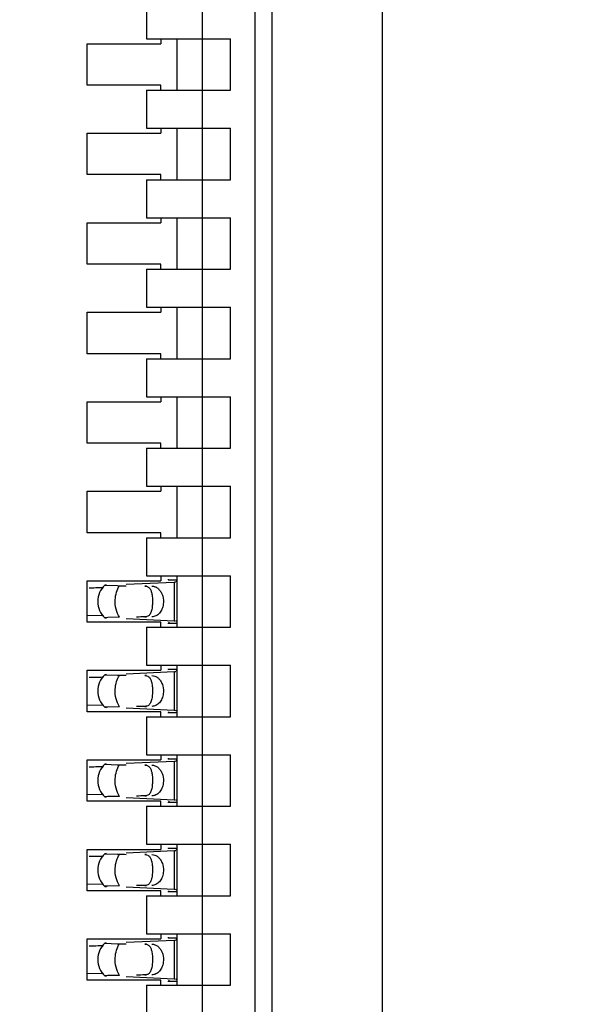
# Model space of a CAD drawing. Header units: inches. Extents: x 0 to 22, y 0 to 17.
# Tile 31 of 52: x 4.202 to 4.396, y 10.048 to 10.394. Entities that reach past the tile are written whole.
import ezdxf

# ---------------------------------------------------------------- set-up
doc = ezdxf.new("R2010")
doc.units = ezdxf.units.IN
doc.header["$LTSCALE"] = 1.21
doc.header["$MEASUREMENT"] = 0
doc.layers.get('0').update_dxf_attribs({"linetype": 'CONTINUOUS'})
doc.layers.add('DIMENSIONS', color=7, linetype='CONTINUOUS')
doc.styles.get("Standard").update_dxf_attribs({"font": 'txt', "width": 0.8})
doc.dimstyles.new('DIMSTYLE_1', dxfattribs={"dimtxt": 0.125, "dimasz": 0.18, "dimexe": 0.18, "dimexo": 0.0625, "dimgap": 0.09, "dimtad": 0, "dimtih": 1, "dimtoh": 1, "dimdec": 3, "dimzin": 4, "dimdsep": 46, "dimtxsty": 'STANDARD', "dimblk": '_FILLED', "dimblk1": '_FILLED', "dimblk2": '_FILLED', "dimcen": 0.09, "dimadec": 0, "dimazin": 0, "dimtp": 0.01, "dimtm": 0.01, "dimtfac": 1, "dimtdec": 3, "dimtofl": 0, "dimtmove": 0, "dimatfit": 3, "dimldrblk": '_FILLED', "dimfxl": 1, "dimtolj": 1, "dimtzin": 4, "dimarcsym": 0})

# ---------------------------------------------------------------- blocks, each defined once
blk = doc.blocks.new('*D4')
at = {"layer": 'DIMENSIONS', "color": 2, "linetype": 'CONTINUOUS'}
blk.add_line((4.453634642, 7.0576741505), (3.554734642, 7.0576741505), dxfattribs=at)
at = {"layer": 'DIMENSIONS', "color": 2, "linetype": 'CONTINUOUS', "insert": (3.492234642, 7.1201741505), "char_height": 0.125, "width": 1.525, "attachment_point": 3, "line_spacing_factor": 0.9}
blk.add_mtext('-4.822{\\Ftxt.shx;\\W1.000000;\\H0.125000; }[122.48]', dxfattribs=at)
blk = doc.blocks.new('_FILLED')
at = {"color": 0, "linetype": 'BYBLOCK'}
blk.add_solid([(0, 0), (-1, 0.1736111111), (-1, -0.1736111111)], dxfattribs=at)
blk = doc.blocks.new('*D5')
at = {"layer": 'DIMENSIONS', "color": 2, "linetype": 'CONTINUOUS'}
for p, q in [((4.0577810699, 6.9362306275), (3.9375, 6.75)), ((4.441734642, 6.9362306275), (4.0577810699, 6.9362306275)), ((3.9375, 6.75), (3.554734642, 6.75))]:
    blk.add_line(p, q, dxfattribs=at)
at = {"layer": 'DIMENSIONS', "color": 2, "linetype": 'CONTINUOUS', "insert": (3.492234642, 6.8125), "char_height": 0.125, "width": 1.525, "attachment_point": 3, "line_spacing_factor": 0.9}
blk.add_mtext('-4.943{\\Ftxt.shx;\\W1.000000;\\H0.125000; }[125.56]', dxfattribs=at)

msp = doc.modelspace()

# ---------------------------------------------------------------- linework, layer by layer
at = {"color": 7, "linetype": 'CONTINUOUS'}
for p, q in [((4.3300220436, 7.8665553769), (4.3300220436, 11.070792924)), ((4.2911810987, 8.1738788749), (4.2911810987, 11.0085245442)), ((4.2852755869, 8.2919891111), (4.2852755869, 10.890414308)), ((4.2667716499, 8.3053749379), (4.2667716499, 10.8770284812)), ((4.2470866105, 10.4010442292), (4.2470866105, 10.3876584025)), ((4.2470866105, 10.3876584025), (4.2766141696, 10.3876584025)), ((4.2520472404, 10.3876584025), (4.2520472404, 10.3858867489)), ((4.2577165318, 10.3876584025), (4.2577165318, 10.3695481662)), ((4.2766141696, 10.3695481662), (4.2766141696, 10.3876584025)), ((4.2262204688, 10.3713198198), (4.2262204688, 10.3858867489)), ((4.2262204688, 10.3858867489), (4.2520472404, 10.3858867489)), ((4.2520472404, 10.3713198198), (4.2262204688, 10.3713198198)), ((4.2470866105, 10.3695481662), (4.2470866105, 10.3561623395)), ((4.2470866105, 10.3695481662), (4.2766141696, 10.3695481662)), ((4.2520472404, 10.3695481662), (4.2520472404, 10.3713198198)), ((4.2470866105, 10.3561623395), (4.2766141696, 10.3561623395)), ((4.2520472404, 10.3561623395), (4.2520472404, 10.3543906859)), ((4.2577165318, 10.3561623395), (4.2577165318, 10.3380521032)), ((4.2766141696, 10.3380521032), (4.2766141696, 10.3561623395)), ((4.2262204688, 10.3398237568), (4.2262204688, 10.3543906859)), ((4.2262204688, 10.3543906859), (4.2520472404, 10.3543906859)), ((4.2520472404, 10.3398237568), (4.2262204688, 10.3398237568)), ((4.2520472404, 10.3380521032), (4.2520472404, 10.3398237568)), ((4.2470866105, 10.3380521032), (4.2470866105, 10.3246662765)), ((4.2470866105, 10.3380521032), (4.2766141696, 10.3380521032)), ((4.2470866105, 10.3246662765), (4.2766141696, 10.3246662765)), ((4.2520472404, 10.3246662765), (4.2520472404, 10.3228946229)), ((4.2577165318, 10.3246662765), (4.2577165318, 10.3065560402)), ((4.2766141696, 10.3065560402), (4.2766141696, 10.3246662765)), ((4.2262204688, 10.3083276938), (4.2262204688, 10.3228946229)), ((4.2262204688, 10.3228946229), (4.2520472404, 10.3228946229)), ((4.2520472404, 10.3083276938), (4.2262204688, 10.3083276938)), ((4.2520472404, 10.3065560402), (4.2520472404, 10.3083276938)), ((4.2470866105, 10.3065560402), (4.2470866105, 10.2931702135)), ((4.2470866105, 10.3065560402), (4.2766141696, 10.3065560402)), ((4.2262204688, 10.2768316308), (4.2262204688, 10.2913985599)), ((4.2262204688, 10.2913985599), (4.2520472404, 10.2913985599)), ((4.2470866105, 10.2931702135), (4.2766141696, 10.2931702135)), ((4.2520472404, 10.2931702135), (4.2520472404, 10.2913985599)), ((4.2577165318, 10.2931702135), (4.2577165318, 10.2750599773)), ((4.2766141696, 10.2750599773), (4.2766141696, 10.2931702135)), ((4.2520472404, 10.2768316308), (4.2262204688, 10.2768316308)), ((4.2520472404, 10.2750599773), (4.2520472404, 10.2768316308)), ((4.2470866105, 10.2750599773), (4.2470866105, 10.2616741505)), ((4.2470866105, 10.2750599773), (4.2766141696, 10.2750599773)), ((4.2262204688, 10.2453355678), (4.2262204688, 10.2599024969)), ((4.2262204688, 10.2599024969), (4.2520472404, 10.2599024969)), ((4.2470866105, 10.2616741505), (4.2766141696, 10.2616741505)), ((4.2520472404, 10.2616741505), (4.2520472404, 10.2599024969)), ((4.2577165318, 10.2616741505), (4.2577165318, 10.2435639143)), ((4.2766141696, 10.2435639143), (4.2766141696, 10.2616741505)), ((4.2520472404, 10.2453355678), (4.2262204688, 10.2453355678)), ((4.2520472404, 10.2435639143), (4.2520472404, 10.2453355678)), ((4.2470866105, 10.2435639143), (4.2470866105, 10.2301780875)), ((4.2470866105, 10.2435639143), (4.2766141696, 10.2435639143)), ((4.2262204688, 10.2138395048), (4.2262204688, 10.228406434)), ((4.2262204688, 10.228406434), (4.2520472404, 10.228406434)), ((4.2470866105, 10.2301780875), (4.2766141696, 10.2301780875)), ((4.2520472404, 10.2301780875), (4.2520472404, 10.228406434)), ((4.2577165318, 10.2301780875), (4.2577165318, 10.2120678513)), ((4.2766141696, 10.2120678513), (4.2766141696, 10.2301780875)), ((4.2520472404, 10.2138395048), (4.2262204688, 10.2138395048)), ((4.2520472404, 10.2120678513), (4.2520472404, 10.2138395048)), ((4.2470866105, 10.2120678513), (4.2470866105, 10.1986820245)), ((4.2470866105, 10.2120678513), (4.2766141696, 10.2120678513)), ((4.2262204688, 10.1823434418), (4.2262204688, 10.196910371)), ((4.2262204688, 10.196910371), (4.2520472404, 10.196910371)), ((4.2567496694, 10.1963695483), (4.2398665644, 10.1955851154)), ((4.2470866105, 10.1986820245), (4.2766141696, 10.1986820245)), ((4.2520472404, 10.1986820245), (4.2520472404, 10.196910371)), ((4.2577165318, 10.1971886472), (4.2547713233, 10.1971886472)), ((4.2573293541, 10.1964015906), (4.2569714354, 10.1963790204)), ((4.2577165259, 10.197178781), (4.2574714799, 10.1964707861)), ((4.2577155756, 10.1972508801), (4.257716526, 10.1971800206)), ((4.2577165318, 10.1986820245), (4.2577165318, 10.1805717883)), ((4.2766141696, 10.1805717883), (4.2766141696, 10.1986820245)), ((4.2329966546, 10.1954165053), (4.2323659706, 10.1953632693)), ((4.2323659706, 10.1953632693), (4.2367844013, 10.1952043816)), ((4.2367844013, 10.1952043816), (4.2375311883, 10.1951919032)), ((4.2262310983, 10.1848134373), (4.2318955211, 10.1846730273)), ((4.2323659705, 10.1838905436), (4.2329966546, 10.1838373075)), ((4.2334377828, 10.1839699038), (4.2323777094, 10.1839016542)), ((4.2375311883, 10.1840619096), (4.2334377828, 10.1839699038)), ((4.2398665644, 10.1836686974), (4.2567496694, 10.1828842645)), ((4.2567496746, 10.1828860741), (4.2571647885, 10.1828635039)), ((4.2520472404, 10.1823434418), (4.2262204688, 10.1823434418)), ((4.2470866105, 10.1805717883), (4.2470866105, 10.1671859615)), ((4.2470866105, 10.1805717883), (4.2766141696, 10.1805717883)), ((4.2520472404, 10.1805717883), (4.2520472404, 10.1823434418)), ((4.2549872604, 10.1823180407), (4.2547713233, 10.1820651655)), ((4.2547713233, 10.1820651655), (4.2577165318, 10.1820651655)), ((4.2577016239, 10.1823108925), (4.2577165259, 10.1820750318)), ((4.257716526, 10.1820737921), (4.2577155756, 10.1820029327)), ((4.2262204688, 10.1508473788), (4.2262204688, 10.165414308)), ((4.2262204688, 10.165414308), (4.2520472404, 10.165414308)), ((4.2470866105, 10.1671859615), (4.2766141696, 10.1671859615)), ((4.2520472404, 10.1671859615), (4.2520472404, 10.165414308)), ((4.2577165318, 10.1656925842), (4.2547713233, 10.1656925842)), ((4.2577165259, 10.165682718), (4.2574714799, 10.1649747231)), ((4.2577155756, 10.1657548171), (4.257716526, 10.1656839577)), ((4.2577165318, 10.1671859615), (4.2577165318, 10.1490757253)), ((4.2766141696, 10.1490757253), (4.2766141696, 10.1671859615)), ((4.2329966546, 10.1639204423), (4.2323659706, 10.1638672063)), ((4.2323659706, 10.1638672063), (4.2367844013, 10.1637083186)), ((4.2367844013, 10.1637083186), (4.2375311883, 10.1636958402)), ((4.2567496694, 10.1648734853), (4.2398665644, 10.1640890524)), ((4.2573293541, 10.1649055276), (4.2569714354, 10.1648829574)), ((4.2262310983, 10.1533173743), (4.2318955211, 10.1531769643)), ((4.2323659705, 10.1523944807), (4.2329966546, 10.1523412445)), ((4.2334377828, 10.1524738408), (4.2323777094, 10.1524055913)), ((4.2375311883, 10.1525658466), (4.2334377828, 10.1524738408)), ((4.2398665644, 10.1521726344), (4.2567496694, 10.1513882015)), ((4.2567496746, 10.1513900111), (4.2571647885, 10.1513674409)), ((4.2520472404, 10.1508473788), (4.2262204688, 10.1508473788)), ((4.2470866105, 10.1490757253), (4.2470866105, 10.1356898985)), ((4.2470866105, 10.1490757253), (4.2766141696, 10.1490757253)), ((4.2520472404, 10.1490757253), (4.2520472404, 10.1508473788)), ((4.2549872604, 10.1508219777), (4.2547713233, 10.1505691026)), ((4.2547713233, 10.1505691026), (4.2577165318, 10.1505691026)), ((4.2577016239, 10.1508148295), (4.2577165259, 10.1505789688)), ((4.257716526, 10.1505777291), (4.2577155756, 10.1505068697)), ((4.2262204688, 10.1193513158), (4.2262204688, 10.133918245)), ((4.2262204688, 10.133918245), (4.2520472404, 10.133918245)), ((4.2470866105, 10.1356898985), (4.2766141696, 10.1356898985)), ((4.2520472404, 10.1356898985), (4.2520472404, 10.133918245)), ((4.2577165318, 10.1341965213), (4.2547713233, 10.1341965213)), ((4.2577165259, 10.134186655), (4.2574714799, 10.1334786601)), ((4.2577155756, 10.1342587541), (4.257716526, 10.1341878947)), ((4.2577165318, 10.1356898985), (4.2577165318, 10.1175796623)), ((4.2766141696, 10.1175796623), (4.2766141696, 10.1356898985)), ((4.2329966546, 10.1324243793), (4.2323659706, 10.1323711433)), ((4.2323659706, 10.1323711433), (4.2367844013, 10.1322122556)), ((4.2367844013, 10.1322122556), (4.2375311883, 10.1321997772)), ((4.2567496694, 10.1333774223), (4.2398665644, 10.1325929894)), ((4.2573293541, 10.1334094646), (4.2569714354, 10.1333868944)), ((4.2262310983, 10.1218213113), (4.2318955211, 10.1216809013)), ((4.2323659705, 10.1208984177), (4.2329966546, 10.1208451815)), ((4.2334377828, 10.1209777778), (4.2323777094, 10.1209095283)), ((4.2375311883, 10.1210697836), (4.2334377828, 10.1209777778)), ((4.2398665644, 10.1206765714), (4.2567496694, 10.1198921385)), ((4.2520472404, 10.1193513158), (4.2262204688, 10.1193513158)), ((4.2470866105, 10.1175796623), (4.2470866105, 10.1041938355)), ((4.2470866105, 10.1175796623), (4.2766141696, 10.1175796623)), ((4.2520472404, 10.1175796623), (4.2520472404, 10.1193513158)), ((4.2549872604, 10.1193259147), (4.2547713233, 10.1190730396)), ((4.2547713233, 10.1190730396), (4.2577165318, 10.1190730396)), ((4.2567496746, 10.1198939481), (4.2571647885, 10.1198713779)), ((4.2577016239, 10.1193187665), (4.2577165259, 10.1190829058)), ((4.257716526, 10.1190816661), (4.2577155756, 10.1190108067)), ((4.2470866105, 10.1041938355), (4.2766141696, 10.1041938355)), ((4.2520472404, 10.1041938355), (4.2520472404, 10.102422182)), ((4.2577165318, 10.1027004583), (4.2547713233, 10.1027004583)), ((4.2577165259, 10.102690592), (4.2574714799, 10.1019825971)), ((4.2577155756, 10.1027626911), (4.257716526, 10.1026918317)), ((4.2577165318, 10.1041938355), (4.2577165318, 10.0860835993)), ((4.2766141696, 10.0860835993), (4.2766141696, 10.1041938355)), ((4.2262204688, 10.0878552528), (4.2262204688, 10.102422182)), ((4.2262204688, 10.102422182), (4.2520472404, 10.102422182)), ((4.2329966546, 10.1009283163), (4.2323659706, 10.1008750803)), ((4.2323659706, 10.1008750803), (4.2367844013, 10.1007161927)), ((4.2367844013, 10.1007161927), (4.2375311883, 10.1007037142)), ((4.2567496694, 10.1018813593), (4.2398665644, 10.1010969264)), ((4.2573293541, 10.1019134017), (4.2569714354, 10.1018908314)), ((4.2262310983, 10.0903252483), (4.2318955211, 10.0901848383)), ((4.2323659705, 10.0894023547), (4.2329966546, 10.0893491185)), ((4.2334377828, 10.0894817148), (4.2323777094, 10.0894134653)), ((4.2375311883, 10.0895737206), (4.2334377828, 10.0894817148)), ((4.2398665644, 10.0891805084), (4.2567496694, 10.0883960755)), ((4.2520472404, 10.0878552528), (4.2262204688, 10.0878552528)), ((4.2470866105, 10.0860835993), (4.2470866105, 10.0726977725)), ((4.2470866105, 10.0860835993), (4.2766141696, 10.0860835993)), ((4.2520472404, 10.0860835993), (4.2520472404, 10.0878552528)), ((4.2549872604, 10.0878298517), (4.2547713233, 10.0875769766)), ((4.2547713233, 10.0875769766), (4.2577165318, 10.0875769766)), ((4.2567496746, 10.0883978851), (4.2571647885, 10.0883753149)), ((4.2577016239, 10.0878227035), (4.2577165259, 10.0875868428)), ((4.257716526, 10.0875856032), (4.2577155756, 10.0875147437)), ((4.2470866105, 10.0726977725), (4.2766141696, 10.0726977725)), ((4.2520472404, 10.0726977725), (4.2520472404, 10.070926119)), ((4.2577165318, 10.0726977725), (4.2577165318, 10.0545875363)), ((4.2766141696, 10.0545875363), (4.2766141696, 10.0726977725)), ((4.2262204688, 10.0563591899), (4.2262204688, 10.070926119)), ((4.2262204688, 10.070926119), (4.2520472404, 10.070926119)), ((4.2329966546, 10.0694322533), (4.2323659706, 10.0693790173)), ((4.2323659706, 10.0693790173), (4.2367844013, 10.0692201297)), ((4.2367844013, 10.0692201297), (4.2375311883, 10.0692076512)), ((4.2567496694, 10.0703852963), (4.2398665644, 10.0696008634)), ((4.2577165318, 10.0712043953), (4.2547713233, 10.0712043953)), ((4.2573293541, 10.0704173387), (4.2569714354, 10.0703947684)), ((4.2577165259, 10.071194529), (4.2574714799, 10.0704865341)), ((4.2577155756, 10.0712666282), (4.257716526, 10.0711957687)), ((4.2262310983, 10.0588291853), (4.2318955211, 10.0586887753)), ((4.2323659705, 10.0579062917), (4.2329966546, 10.0578530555)), ((4.2334377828, 10.0579856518), (4.2323777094, 10.0579174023)), ((4.2375311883, 10.0580776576), (4.2334377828, 10.0579856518)), ((4.2398665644, 10.0576844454), (4.2567496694, 10.0569000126)), ((4.2520472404, 10.0563591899), (4.2262204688, 10.0563591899)), ((4.2470866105, 10.0545875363), (4.2470866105, 10.0412017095)), ((4.2470866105, 10.0545875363), (4.2766141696, 10.0545875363)), ((4.2520472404, 10.0545875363), (4.2520472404, 10.0563591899)), ((4.2549872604, 10.0563337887), (4.2547713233, 10.0560809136)), ((4.2547713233, 10.0560809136), (4.2577165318, 10.0560809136)), ((4.2567496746, 10.0569018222), (4.2571647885, 10.0568792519)), ((4.2577016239, 10.0563266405), (4.2577165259, 10.0560907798)), ((4.257716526, 10.0560895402), (4.2577155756, 10.0560186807))]:
    msp.add_line(p, q, dxfattribs=at)
at = {"color": 9, "linetype": 'CONTINUOUS'}
for p, q in [((4.2567496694, 10.1963695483), (4.2567496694, 10.1828842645)), ((4.2470866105, 10.1950402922), (4.2465068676, 10.1950402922)), ((4.2465068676, 10.1842135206), (4.2470866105, 10.1842135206)), ((4.2470866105, 10.1635442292), (4.2465068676, 10.1635442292)), ((4.2567496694, 10.1648734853), (4.2567496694, 10.1513882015)), ((4.2465068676, 10.1527174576), (4.2470866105, 10.1527174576)), ((4.2470866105, 10.1320481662), (4.2465068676, 10.1320481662)), ((4.2567496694, 10.1333774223), (4.2567496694, 10.1198921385)), ((4.2465068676, 10.1212213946), (4.2470866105, 10.1212213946)), ((4.2470866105, 10.1005521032), (4.2465068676, 10.1005521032)), ((4.2567496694, 10.1018813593), (4.2567496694, 10.0883960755)), ((4.2465068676, 10.0897253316), (4.2470866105, 10.0897253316)), ((4.2470866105, 10.0690560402), (4.2465068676, 10.0690560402)), ((4.2567496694, 10.0703852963), (4.2567496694, 10.0569000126)), ((4.2465068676, 10.0582292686), (4.2470866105, 10.0582292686))]:
    msp.add_line(p, q, dxfattribs=at)
at = {"color": 7, "linetype": 'CONTINUOUS'}
for centre, radius, start, end in [((4.255193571, 10.229147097), 0.0328162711, 272.7179069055, 273.1055942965), ((4.2163025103, 10.7223757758), 0.5280282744, 271.1421004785, 271.497255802), ((4.2377598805, 10.1896269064), 0.0078740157, 133.2376953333, 226.7623047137), ((4.2239819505, 10.4322884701), 0.2378393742, 271.473862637, 271.9067402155), ((4.2163025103, 10.6908797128), 0.5280282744, 271.1421004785, 271.497255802), ((4.2377598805, 10.1581308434), 0.0078740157, 133.2376953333, 226.7623047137), ((4.2239819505, 10.4007924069), 0.2378393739, 271.4738626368, 271.9067402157), ((4.255193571, 10.1976510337), 0.0328162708, 272.7179069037, 273.1055942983), ((4.2163025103, 10.6593836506), 0.5280282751, 271.1421004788, 271.4972558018), ((4.2377598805, 10.1266347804), 0.0078740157, 133.2376953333, 226.7623047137), ((4.2239819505, 10.3692963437), 0.2378393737, 271.4738626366, 271.9067402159), ((4.255193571, 10.1661549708), 0.0328162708, 272.7179069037, 273.1055942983), ((4.2163025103, 10.6278875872), 0.5280282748, 271.1421004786, 271.4972558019), ((4.2377598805, 10.0951387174), 0.0078740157, 133.2376953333, 226.7623047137), ((4.2239819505, 10.3378002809), 0.237839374, 271.4738626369, 271.9067402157), ((4.255193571, 10.1346589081), 0.0328162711, 272.7179069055, 273.1055942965), ((4.2163025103, 10.5963915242), 0.5280282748, 271.1421004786, 271.4972558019), ((4.2377598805, 10.0636426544), 0.0078740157, 133.2376953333, 226.7623047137), ((4.2239819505, 10.3063042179), 0.2378393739, 271.4738626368, 271.9067402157), ((4.255193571, 10.1031628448), 0.0328162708, 272.7179069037, 273.1055942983)]:
    msp.add_arc(centre, radius, start, end, dxfattribs=at)
for centre, major_axis, ratio, start_param, end_param in [((4.255909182, 10.2082098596), (0, 0.0118110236), 0.2679491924, -3.5686741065, -3.5093685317), ((4.5741666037, 10.1896269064), (0.4711895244, -0.0078735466), 0.0001824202, -2.366612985, -2.3595019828), ((4.5741666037, 10.1896269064), (0.4711895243, 0.0078735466), 0.0001824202, 2.3397535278, 2.3486684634), ((4.255909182, 10.1710439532), (-0, 0.0118110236), 0.2679491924, 0.3677758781, 0.4270810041), ((4.255909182, 10.1767137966), (-0, 0.0118110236), 0.2679491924, -3.5686741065, -3.5093685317), ((4.5741666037, 10.1581308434), (0.4711895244, -0.0078735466), 0.0001824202, -2.366612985, -2.3595019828), ((4.5741666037, 10.1581308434), (0.4711895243, 0.0078735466), 0.0001824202, 2.3397535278, 2.3486684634), ((4.255909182, 10.1395478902), (0, 0.0118110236), 0.2679491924, 0.3677758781, 0.4270810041), ((4.255909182, 10.1452177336), (-0, 0.0118110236), 0.2679491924, -3.5686741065, -3.5093685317), ((4.5741666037, 10.1266347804), (0.4711895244, -0.0078735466), 0.0001824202, -2.366612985, -2.3595019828), ((4.5741666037, 10.1266347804), (0.4711895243, 0.0078735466), 0.0001824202, 2.3397535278, 2.3486684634), ((4.255909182, 10.1080518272), (-0, 0.0118110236), 0.2679491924, 0.3677758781, 0.4270810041), ((4.255909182, 10.1137216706), (0, 0.0118110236), 0.2679491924, -3.5686741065, -3.5093685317), ((4.5741666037, 10.0951387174), (0.4711895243, -0.0078735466), 0.0001824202, -2.366612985, -2.3595019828), ((4.5741666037, 10.0951387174), (0.4711895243, 0.0078735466), 0.0001824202, 2.3397535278, 2.3486684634), ((4.255909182, 10.0765557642), (-0, 0.0118110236), 0.2679491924, 0.3677758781, 0.4270810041), ((4.5741666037, 10.0636426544), (0.4711895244, -0.0078735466), 0.0001824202, -2.366612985, -2.3595019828), ((4.255909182, 10.0822256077), (-0, 0.0118110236), 0.2679491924, -3.5686741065, -3.5093685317), ((4.5741666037, 10.0636426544), (0.4711895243, 0.0078735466), 0.0001824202, 2.3397535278, 2.3486684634), ((4.255909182, 10.0450597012), (0, 0.0118110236), 0.2679491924, 0.3677758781, 0.4270810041)]:
    msp.add_ellipse(centre, major_axis=major_axis, ratio=ratio, start_param=start_param, end_param=end_param, dxfattribs=at)
at = {"color": 9, "linetype": 'CONTINUOUS'}
for points, knots in [([(4.2360418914, 10.1902443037), (4.2360883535, 10.1911483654), (4.2363712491, 10.1928788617), (4.2370766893, 10.1944956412), (4.2375311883, 10.1951919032)], [0, 0, 0, 0, 0.5212411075, 1, 1, 1, 1]), ([(4.2375311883, 10.1840619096), (4.2369700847, 10.1849214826), (4.2361673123, 10.1869617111), (4.2359844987, 10.1891275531), (4.2360418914, 10.1902443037)], [0, 0, 0, 0, 0.4786163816, 1, 1, 1, 1]), ([(4.2360418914, 10.1587482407), (4.2360883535, 10.1596523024), (4.2363712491, 10.1613827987), (4.2370766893, 10.1629995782), (4.2375311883, 10.1636958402)], [0, 0, 0, 0, 0.5212411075, 1, 1, 1, 1]), ([(4.2375311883, 10.1525658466), (4.2369700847, 10.1534254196), (4.2361673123, 10.1554656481), (4.2359844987, 10.1576314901), (4.2360418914, 10.1587482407)], [0, 0, 0, 0, 0.4786163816, 1, 1, 1, 1]), ([(4.2360418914, 10.1272521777), (4.2360883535, 10.1281562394), (4.2363712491, 10.1298867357), (4.2370766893, 10.1315035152), (4.2375311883, 10.1321997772)], [0, 0, 0, 0, 0.5212411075, 1, 1, 1, 1]), ([(4.2375311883, 10.1210697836), (4.2369700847, 10.1219293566), (4.2361673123, 10.1239695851), (4.2359844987, 10.1261354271), (4.2360418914, 10.1272521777)], [0, 0, 0, 0, 0.4786163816, 1, 1, 1, 1]), ([(4.2360418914, 10.0957561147), (4.2360883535, 10.0966601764), (4.2363712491, 10.0983906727), (4.2370766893, 10.1000074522), (4.2375311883, 10.1007037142)], [0, 0, 0, 0, 0.5212411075, 1, 1, 1, 1]), ([(4.2375311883, 10.0895737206), (4.2369700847, 10.0904332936), (4.2361673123, 10.0924735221), (4.2359844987, 10.0946393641), (4.2360418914, 10.0957561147)], [0, 0, 0, 0, 0.4786163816, 1, 1, 1, 1]), ([(4.2360418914, 10.0642600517), (4.2360883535, 10.0651641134), (4.2363712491, 10.0668946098), (4.2370766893, 10.0685113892), (4.2375311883, 10.0692076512)], [0, 0, 0, 0, 0.5212411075, 1, 1, 1, 1]), ([(4.2375311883, 10.0580776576), (4.2369700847, 10.0589372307), (4.2361673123, 10.0609774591), (4.2359844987, 10.0631433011), (4.2360418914, 10.0642600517)], [0, 0, 0, 0, 0.4786163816, 1, 1, 1, 1])]:
    msp.add_open_spline(points, degree=3, knots=knots, dxfattribs=at)
at = {"color": 7, "linetype": 'CONTINUOUS'}
for points, knots in [([(4.2465068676, 10.1950402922), (4.2468395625, 10.1950346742), (4.2473355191, 10.1949403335), (4.2478665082, 10.1945859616), (4.24817979, 10.194247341), (4.248433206, 10.1938376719), (4.2487196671, 10.1931750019), (4.2488547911, 10.1926254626), (4.2489267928, 10.1922413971)], [0, 0, 0, 0, 0.246021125, 0.3565709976, 0.4674902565, 0.584442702, 0.7110848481, 1, 1, 1, 1]), ([(4.2489568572, 10.1950402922), (4.2493132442, 10.1950343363), (4.2500461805, 10.194892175), (4.2510407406, 10.194319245), (4.2518803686, 10.1934379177), (4.2522924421, 10.1927077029), (4.2524629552, 10.1923136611)], [0, 0, 0, 0, 0.2285254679, 0.4679518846, 0.7247253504, 1, 1, 1, 1]), ([(4.2489267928, 10.1922413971), (4.2490345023, 10.1916668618), (4.2491562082, 10.1904563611), (4.2491521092, 10.1892417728), (4.2491149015, 10.1886149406)], [0, 0, 0, 0, 0.4821064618, 1, 1, 1, 1]), ([(4.2524629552, 10.1923136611), (4.2525821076, 10.1920383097), (4.2529852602, 10.1908790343), (4.2530633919, 10.1896118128), (4.2529420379, 10.1886947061)], [0, 0, 0, 0, 0.2448939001, 1, 1, 1, 1]), ([(4.2491149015, 10.1886149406), (4.2490800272, 10.1880274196), (4.2489879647, 10.1871847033), (4.24872978, 10.1861430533), (4.2484827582, 10.1854984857), (4.2481570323, 10.1849591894), (4.2477223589, 10.1845383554), (4.2471561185, 10.1842713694), (4.2467307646, 10.1842173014), (4.2465068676, 10.1842135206)], [0, 0, 0, 0, 0.3111597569, 0.4460927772, 0.566488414, 0.6748242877, 0.776716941, 0.8816123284, 1, 1, 1, 1]), ([(4.2529420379, 10.1886947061), (4.2528625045, 10.1880936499), (4.2525577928, 10.1869449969), (4.2516674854, 10.185482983), (4.2504305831, 10.1844796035), (4.2494334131, 10.1842214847), (4.2489568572, 10.1842135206)], [0, 0, 0, 0, 0.28045492, 0.5418465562, 0.779528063, 1, 1, 1, 1]), ([(4.2573293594, 10.1828540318), (4.2573794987, 10.1828384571), (4.257476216, 10.1827917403), (4.2576375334, 10.1826193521), (4.2576846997, 10.182436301), (4.2577016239, 10.1823108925)], [0, 0, 0, 0, 0.2267990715, 0.4533532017, 1, 1, 1, 1]), ([(4.2465068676, 10.1635442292), (4.2468395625, 10.1635386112), (4.2473355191, 10.1634442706), (4.2478665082, 10.1630898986), (4.24817979, 10.162751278), (4.248433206, 10.1623416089), (4.2487196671, 10.1616789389), (4.2488547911, 10.1611293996), (4.2489267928, 10.1607453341)], [0, 0, 0, 0, 0.246021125, 0.3565709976, 0.4674902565, 0.584442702, 0.7110848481, 1, 1, 1, 1]), ([(4.2489568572, 10.1635442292), (4.2493132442, 10.1635382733), (4.2500461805, 10.163396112), (4.2510407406, 10.162823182), (4.2518803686, 10.1619418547), (4.2522924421, 10.1612116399), (4.2524629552, 10.1608175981)], [0, 0, 0, 0, 0.2285254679, 0.4679518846, 0.7247253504, 1, 1, 1, 1]), ([(4.2489267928, 10.1607453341), (4.2490345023, 10.1601707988), (4.2491562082, 10.1589602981), (4.2491521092, 10.1577457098), (4.2491149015, 10.1571188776)], [0, 0, 0, 0, 0.4821064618, 1, 1, 1, 1]), ([(4.2524629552, 10.1608175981), (4.2525821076, 10.1605422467), (4.2529852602, 10.1593829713), (4.2530633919, 10.1581157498), (4.2529420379, 10.1571986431)], [0, 0, 0, 0, 0.2448939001, 1, 1, 1, 1]), ([(4.2491149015, 10.1571188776), (4.2490800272, 10.1565313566), (4.2489879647, 10.1556886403), (4.24872978, 10.1546469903), (4.2484827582, 10.1540024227), (4.2481570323, 10.1534631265), (4.2477223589, 10.1530422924), (4.2471561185, 10.1527753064), (4.2467307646, 10.1527212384), (4.2465068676, 10.1527174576)], [0, 0, 0, 0, 0.3111597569, 0.4460927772, 0.566488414, 0.6748242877, 0.776716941, 0.8816123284, 1, 1, 1, 1]), ([(4.2529420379, 10.1571986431), (4.2528625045, 10.1565975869), (4.2525577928, 10.1554489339), (4.2516674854, 10.15398692), (4.2504305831, 10.1529835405), (4.2494334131, 10.1527254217), (4.2489568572, 10.1527174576)], [0, 0, 0, 0, 0.28045492, 0.5418465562, 0.779528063, 1, 1, 1, 1]), ([(4.2573293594, 10.1513579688), (4.2573794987, 10.1513423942), (4.257476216, 10.1512956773), (4.2576375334, 10.1511232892), (4.2576846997, 10.150940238), (4.2577016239, 10.1508148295)], [0, 0, 0, 0, 0.2267990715, 0.4533532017, 1, 1, 1, 1]), ([(4.2465068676, 10.1320481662), (4.2468395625, 10.1320425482), (4.2473355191, 10.1319482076), (4.2478665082, 10.1315938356), (4.24817979, 10.131255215), (4.248433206, 10.1308455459), (4.2487196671, 10.1301828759), (4.2488547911, 10.1296333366), (4.2489267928, 10.1292492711)], [0, 0, 0, 0, 0.246021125, 0.3565709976, 0.4674902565, 0.584442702, 0.7110848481, 1, 1, 1, 1]), ([(4.2489568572, 10.1320481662), (4.2493132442, 10.1320422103), (4.2500461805, 10.131900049), (4.2510407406, 10.131327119), (4.2518803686, 10.1304457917), (4.2522924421, 10.1297155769), (4.2524629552, 10.1293215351)], [0, 0, 0, 0, 0.2285254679, 0.4679518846, 0.7247253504, 1, 1, 1, 1]), ([(4.2489267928, 10.1292492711), (4.2490345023, 10.1286747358), (4.2491562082, 10.1274642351), (4.2491521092, 10.1262496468), (4.2491149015, 10.1256228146)], [0, 0, 0, 0, 0.4821064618, 1, 1, 1, 1]), ([(4.2524629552, 10.1293215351), (4.2525821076, 10.1290461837), (4.2529852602, 10.1278869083), (4.2530633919, 10.1266196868), (4.2529420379, 10.1257025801)], [0, 0, 0, 0, 0.2448939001, 1, 1, 1, 1]), ([(4.2491149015, 10.1256228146), (4.2490800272, 10.1250352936), (4.2489879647, 10.1241925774), (4.24872978, 10.1231509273), (4.2484827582, 10.1225063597), (4.2481570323, 10.1219670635), (4.2477223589, 10.1215462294), (4.2471561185, 10.1212792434), (4.2467307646, 10.1212251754), (4.2465068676, 10.1212213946)], [0, 0, 0, 0, 0.3111597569, 0.4460927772, 0.566488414, 0.6748242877, 0.776716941, 0.8816123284, 1, 1, 1, 1]), ([(4.2529420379, 10.1257025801), (4.2528625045, 10.1251015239), (4.2525577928, 10.1239528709), (4.2516674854, 10.122490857), (4.2504305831, 10.1214874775), (4.2494334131, 10.1212293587), (4.2489568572, 10.1212213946)], [0, 0, 0, 0, 0.28045492, 0.5418465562, 0.779528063, 1, 1, 1, 1]), ([(4.2573293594, 10.1198619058), (4.2573794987, 10.1198463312), (4.257476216, 10.1197996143), (4.2576375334, 10.1196272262), (4.2576846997, 10.119444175), (4.2577016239, 10.1193187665)], [0, 0, 0, 0, 0.2267990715, 0.4533532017, 1, 1, 1, 1]), ([(4.2465068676, 10.1005521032), (4.2468395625, 10.1005464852), (4.2473355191, 10.1004521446), (4.2478665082, 10.1000977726), (4.24817979, 10.099759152), (4.248433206, 10.099349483), (4.2487196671, 10.098686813), (4.2488547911, 10.0981372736), (4.2489267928, 10.0977532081)], [0, 0, 0, 0, 0.246021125, 0.3565709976, 0.4674902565, 0.584442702, 0.7110848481, 1, 1, 1, 1]), ([(4.2489568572, 10.1005521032), (4.2493132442, 10.1005461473), (4.2500461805, 10.100403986), (4.2510407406, 10.099831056), (4.2518803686, 10.0989497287), (4.2522924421, 10.0982195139), (4.2524629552, 10.0978254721)], [0, 0, 0, 0, 0.2285254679, 0.4679518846, 0.7247253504, 1, 1, 1, 1]), ([(4.2489267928, 10.0977532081), (4.2490345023, 10.0971786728), (4.2491562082, 10.0959681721), (4.2491521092, 10.0947535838), (4.2491149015, 10.0941267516)], [0, 0, 0, 0, 0.4821064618, 1, 1, 1, 1]), ([(4.2524629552, 10.0978254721), (4.2525821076, 10.0975501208), (4.2529852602, 10.0963908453), (4.2530633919, 10.0951236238), (4.2529420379, 10.0942065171)], [0, 0, 0, 0, 0.2448939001, 1, 1, 1, 1]), ([(4.2491149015, 10.0941267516), (4.2490800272, 10.0935392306), (4.2489879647, 10.0926965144), (4.24872978, 10.0916548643), (4.2484827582, 10.0910102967), (4.2481570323, 10.0904710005), (4.2477223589, 10.0900501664), (4.2471561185, 10.0897831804), (4.2467307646, 10.0897291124), (4.2465068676, 10.0897253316)], [0, 0, 0, 0, 0.3111597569, 0.4460927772, 0.566488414, 0.6748242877, 0.776716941, 0.8816123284, 1, 1, 1, 1]), ([(4.2529420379, 10.0942065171), (4.2528625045, 10.0936054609), (4.2525577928, 10.0924568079), (4.2516674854, 10.090994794), (4.2504305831, 10.0899914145), (4.2494334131, 10.0897332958), (4.2489568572, 10.0897253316)], [0, 0, 0, 0, 0.28045492, 0.5418465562, 0.779528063, 1, 1, 1, 1]), ([(4.2573293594, 10.0883658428), (4.2573794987, 10.0883502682), (4.257476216, 10.0883035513), (4.2576375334, 10.0881311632), (4.2576846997, 10.087948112), (4.2577016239, 10.0878227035)], [0, 0, 0, 0, 0.2267990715, 0.4533532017, 1, 1, 1, 1]), ([(4.2465068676, 10.0690560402), (4.2468395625, 10.0690504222), (4.2473355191, 10.0689560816), (4.2478665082, 10.0686017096), (4.24817979, 10.068263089), (4.248433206, 10.06785342), (4.2487196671, 10.06719075), (4.2488547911, 10.0666412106), (4.2489267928, 10.0662571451)], [0, 0, 0, 0, 0.246021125, 0.3565709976, 0.4674902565, 0.584442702, 0.7110848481, 1, 1, 1, 1]), ([(4.2489568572, 10.0690560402), (4.2493132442, 10.0690500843), (4.2500461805, 10.068907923), (4.2510407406, 10.0683349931), (4.2518803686, 10.0674536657), (4.2522924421, 10.0667234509), (4.2524629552, 10.0663294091)], [0, 0, 0, 0, 0.2285254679, 0.4679518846, 0.7247253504, 1, 1, 1, 1]), ([(4.2489267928, 10.0662571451), (4.2490345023, 10.0656826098), (4.2491562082, 10.0644721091), (4.2491521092, 10.0632575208), (4.2491149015, 10.0626306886)], [0, 0, 0, 0, 0.4821064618, 1, 1, 1, 1]), ([(4.2524629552, 10.0663294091), (4.2525821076, 10.0660540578), (4.2529852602, 10.0648947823), (4.2530633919, 10.0636275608), (4.2529420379, 10.0627104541)], [0, 0, 0, 0, 0.2448939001, 1, 1, 1, 1]), ([(4.2491149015, 10.0626306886), (4.2490800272, 10.0620431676), (4.2489879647, 10.0612004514), (4.24872978, 10.0601588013), (4.2484827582, 10.0595142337), (4.2481570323, 10.0589749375), (4.2477223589, 10.0585541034), (4.2471561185, 10.0582871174), (4.2467307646, 10.0582330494), (4.2465068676, 10.0582292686)], [0, 0, 0, 0, 0.3111597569, 0.4460927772, 0.566488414, 0.6748242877, 0.776716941, 0.8816123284, 1, 1, 1, 1]), ([(4.2529420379, 10.0627104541), (4.2528625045, 10.0621093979), (4.2525577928, 10.0609607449), (4.2516674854, 10.059498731), (4.2504305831, 10.0584953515), (4.2494334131, 10.0582372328), (4.2489568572, 10.0582292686)], [0, 0, 0, 0, 0.28045492, 0.5418465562, 0.779528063, 1, 1, 1, 1]), ([(4.2573293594, 10.0568697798), (4.2573794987, 10.0568542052), (4.257476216, 10.0568074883), (4.2576375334, 10.0566351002), (4.2576846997, 10.0564520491), (4.2577016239, 10.0563266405)], [0, 0, 0, 0, 0.2267990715, 0.4533532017, 1, 1, 1, 1])]:
    msp.add_open_spline(points, degree=3, knots=knots, dxfattribs=at)

# ---------------------------------------------------------------- dimensions: what is measured, and where the dimension line sits
at = {"layer": 'DIMENSIONS', "color": 2, "linetype": 'CONTINUOUS'}
for feature_location, offset, origin, picture, middle in [((4.453634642, 7.0576741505), (-0.8988999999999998, 0), (4.516134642, 11.8796741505), '*D4', (2.479734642, 7.0576741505)), ((4.441734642, 6.9362306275), (-0.887, -0.18623062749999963), (4.504234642, 11.8796741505), '*D5', (2.479734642, 6.75))]:
    dim = msp.add_ordinate_dim(feature_location=feature_location, offset=offset, dtype=0, origin=origin, text='-<>', dimstyle='DIMSTYLE_1', dxfattribs=at)
    dim.commit()
    dim.dimension.update_dxf_attribs({"geometry": picture, "text_midpoint": middle})

doc.saveas('drawing.dxf')
